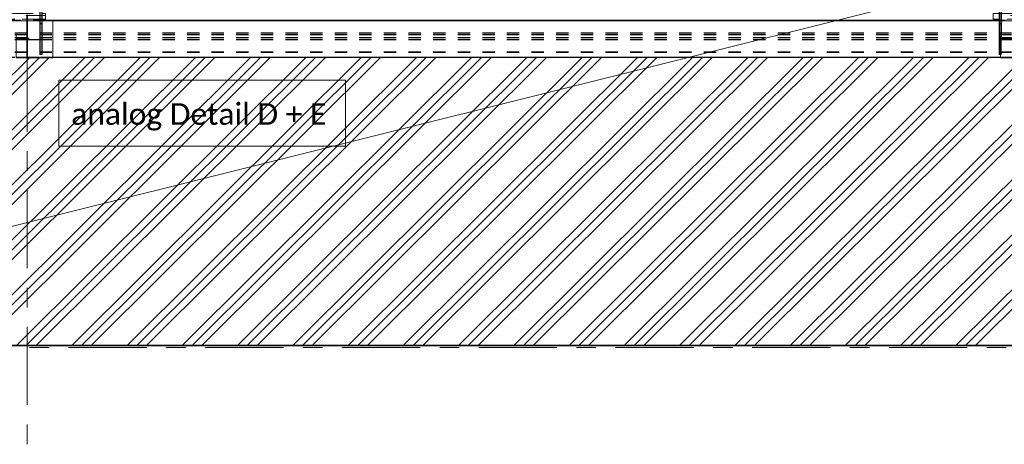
# Model space of a CAD drawing. Header units: metres. Extents: x -25 to 81, y -4 to 26.
# Tile 21 of 53: x 13.91 to 21.91, y -0.02 to 3.43. Entities that reach past the tile are written whole.
import ezdxf

# ---------------------------------------------------------------- set-up
doc = ezdxf.new("R2010")
doc.units = ezdxf.units.M
for name, pattern in [('Rasterlinie', [1.11125, 0.635, -0.15875, 0.15875, -0.15875]), ('Strich', [0.3175, 0.15875, -0.15875]), ('Verdeckt', [0.15, 0.1, -0.05])]:
    doc.linetypes.add(name, pattern=pattern)
for name, color, linetype, lineweight in [('_Verdeckte Linien_', 7, 'Strich', 18), ('A-DETL-THIN', 151, 'Continuous', 18), ('A-FLOR', 192, 'Continuous', 35), ('A-FLOR-PATT', 8, 'Continuous', 50), ('S-BEAM', 12, 'Continuous', 35), ('S-BEAM-HDLN', 1, 'Verdeckt', 25), ('S-COLS-HDLN', 52, 'Verdeckt', 25), ('S-GRID', 1, 'Continuous', 9), ('Text', 250, 'Continuous', 9), ('Tragwerksverbindungen', 7, 'Continuous', 18)]:
    doc.layers.add(name, color=color, linetype=linetype, lineweight=lineweight)
doc.styles.add('Calibri_4', font='calibri.ttf', dxfattribs={"height": 0.175})

# ---------------------------------------------------------------- blocks, each defined once
blk = doc.blocks.new('FP_32-Dach _Draufsicht_')
at = {"layer": 'A-FLOR-PATT', "lineweight": 18}
for p, q in [((0.2326, 0.7806), (2.5822, 3.1213)), ((0.2326, 0.7806), (2.5822, 3.1213)), ((0.312, 0.7806), (2.6616, 3.1213)), ((0.312, 0.7806), (2.6616, 3.1213)), ((0.3913, 0.7806), (2.7409, 3.1213)), ((0.3913, 0.7806), (2.7409, 3.1213)), ((0.6816, 0.7806), (3.033, 3.123)), ((0.6816, 0.7806), (3.033, 3.123)), ((0.761, 0.7806), (3.1123, 3.123)), ((0.761, 0.7806), (3.1123, 3.123)), ((0.8404, 0.7806), (3.1917, 3.123)), ((0.8404, 0.7806), (3.1917, 3.123)), ((1.1306, 0.7806), (3.482, 3.123)), ((1.1306, 0.7806), (3.482, 3.123)), ((1.21, 0.7806), (3.5613, 3.123)), ((1.21, 0.7806), (3.5613, 3.123)), ((1.2894, 0.7806), (3.6407, 3.123)), ((1.2894, 0.7806), (3.6407, 3.123)), ((1.5796, 0.7806), (3.931, 3.123)), ((1.5796, 0.7806), (3.931, 3.123)), ((1.659, 0.7806), (4.0104, 3.123)), ((1.659, 0.7806), (4.0104, 3.123)), ((1.7384, 0.7806), (4.0897, 3.123)), ((1.7384, 0.7806), (4.0897, 3.123)), ((2.0286, 0.7806), (4.38, 3.123)), ((2.0286, 0.7806), (4.38, 3.123)), ((2.108, 0.7806), (4.4594, 3.123)), ((2.108, 0.7806), (4.4594, 3.123)), ((2.1874, 0.7806), (4.5387, 3.123)), ((2.1874, 0.7806), (4.5387, 3.123)), ((2.4777, 0.7806), (4.829, 3.123)), ((2.4777, 0.7806), (4.829, 3.123)), ((2.557, 0.7806), (4.9084, 3.123)), ((2.557, 0.7806), (4.9084, 3.123)), ((2.6364, 0.7806), (4.9878, 3.123)), ((2.6364, 0.7806), (4.9878, 3.123)), ((2.9267, 0.7806), (5.278, 3.123)), ((2.9267, 0.7806), (5.278, 3.123)), ((3.006, 0.7806), (5.3574, 3.123)), ((3.006, 0.7806), (5.3574, 3.123)), ((3.0854, 0.7806), (5.4368, 3.123)), ((3.0854, 0.7806), (5.4368, 3.123)), ((3.3757, 0.7806), (5.727, 3.123)), ((3.3757, 0.7806), (5.727, 3.123)), ((3.4551, 0.7806), (5.8064, 3.123)), ((3.4551, 0.7806), (5.8064, 3.123)), ((3.5344, 0.7806), (5.8858, 3.123)), ((3.5344, 0.7806), (5.8858, 3.123)), ((3.8247, 0.7806), (6.176, 3.123)), ((3.8247, 0.7806), (6.176, 3.123)), ((3.9041, 0.7806), (6.2554, 3.123)), ((3.9041, 0.7806), (6.2554, 3.123)), ((3.9834, 0.7806), (6.3348, 3.123)), ((3.9834, 0.7806), (6.3348, 3.123)), ((4.2737, 0.7806), (6.6251, 3.123)), ((4.2737, 0.7806), (6.6251, 3.123)), ((4.3531, 0.7806), (6.7044, 3.123)), ((4.3531, 0.7806), (6.7044, 3.123)), ((4.4325, 0.7806), (6.7838, 3.123)), ((4.4325, 0.7806), (6.7838, 3.123)), ((4.7227, 0.7806), (7.0741, 3.123)), ((4.7227, 0.7806), (7.0741, 3.123)), ((4.8021, 0.7806), (7.1534, 3.123)), ((4.8021, 0.7806), (7.1534, 3.123)), ((4.8815, 0.7806), (7.2328, 3.123)), ((4.8815, 0.7806), (7.2328, 3.123)), ((5.1717, 0.7806), (7.5231, 3.123)), ((5.1717, 0.7806), (7.5231, 3.123)), ((5.2511, 0.7806), (7.6025, 3.123)), ((5.2511, 0.7806), (7.6025, 3.123)), ((5.3305, 0.7806), (7.6818, 3.123)), ((5.3305, 0.7806), (7.6818, 3.123)), ((5.6208, 0.7806), (7.9721, 3.123)), ((5.6208, 0.7806), (7.9721, 3.123)), ((5.7001, 0.7806), (8.0515, 3.123)), ((5.7001, 0.7806), (8.0515, 3.123)), ((5.7795, 0.7806), (8.1308, 3.123)), ((5.7795, 0.7806), (8.1308, 3.123)), ((6.0698, 0.7806), (8.4211, 3.123)), ((6.0698, 0.7806), (8.4211, 3.123)), ((6.1491, 0.7806), (8.5005, 3.123)), ((6.1491, 0.7806), (8.5005, 3.123)), ((6.2285, 0.7806), (8.5799, 3.123)), ((6.2285, 0.7806), (8.5799, 3.123)), ((6.5188, 0.7806), (8.8701, 3.123)), ((6.5188, 0.7806), (8.8701, 3.123)), ((6.5982, 0.7806), (8.9495, 3.123)), ((6.5982, 0.7806), (8.9495, 3.123)), ((6.6775, 0.7806), (9.0289, 3.123)), ((6.6775, 0.7806), (9.0289, 3.123)), ((6.9678, 0.7806), (9.3191, 3.123)), ((6.9678, 0.7806), (9.3191, 3.123)), ((7.0472, 0.7806), (9.3985, 3.123)), ((7.0472, 0.7806), (9.3985, 3.123)), ((7.1265, 0.7806), (9.4779, 3.123)), ((7.1265, 0.7806), (9.4779, 3.123)), ((7.4168, 0.7806), (9.7681, 3.123)), ((7.4168, 0.7806), (9.7681, 3.123)), ((7.4962, 0.7806), (9.8475, 3.123)), ((7.4962, 0.7806), (9.8475, 3.123)), ((7.5756, 0.7806), (9.9269, 3.123)), ((7.5756, 0.7806), (9.9269, 3.123)), ((7.8658, 0.7806), (10.2172, 3.123)), ((7.8658, 0.7806), (10.2172, 3.123)), ((7.9452, 0.7806), (10.2965, 3.123)), ((7.9452, 0.7806), (10.2965, 3.123)), ((8.0246, 0.7806), (10.3759, 3.123)), ((8.0246, 0.7806), (10.3759, 3.123)), ((8.3148, 0.7806), (10.6644, 3.1213)), ((8.3148, 0.7806), (10.6644, 3.1213)), ((8.3942, 0.7806), (10.7438, 3.1213)), ((8.3942, 0.7806), (10.7438, 3.1213)), ((8.4736, 0.7806), (10.8249, 3.123)), ((8.4736, 0.7806), (10.8249, 3.123)), ((8.7638, 0.7806), (11.1152, 3.123)), ((8.7638, 0.7806), (11.1152, 3.123)), ((8.8432, 0.7806), (11.1946, 3.123)), ((8.8432, 0.7806), (11.1946, 3.123)), ((8.9226, 0.7806), (11.2739, 3.123)), ((8.9226, 0.7806), (11.2739, 3.123)), ((9.2129, 0.7806), (11.5642, 3.123)), ((9.2129, 0.7806), (11.5642, 3.123)), ((9.2922, 0.7806), (11.6436, 3.123)), ((9.2922, 0.7806), (11.6436, 3.123)), ((9.3716, 0.7806), (11.7229, 3.123)), ((9.3716, 0.7806), (11.7229, 3.123)), ((9.6619, 0.7806), (12.0132, 3.123)), ((9.6619, 0.7806), (12.0132, 3.123)), ((9.7412, 0.7806), (12.0926, 3.123)), ((9.7412, 0.7806), (12.0926, 3.123)), ((9.8206, 0.7806), (12.172, 3.123)), ((9.8206, 0.7806), (12.172, 3.123)), ((10.1109, 0.7806), (12.4622, 3.123)), ((10.1109, 0.7806), (12.4622, 3.123)), ((10.1903, 0.7806), (12.5416, 3.123)), ((10.1903, 0.7806), (12.5416, 3.123)), ((10.2696, 0.7806), (12.621, 3.123)), ((10.2696, 0.7806), (12.621, 3.123))]:
    blk.add_line(p, q, dxfattribs=at)
blk = doc.blocks.new('Verbindungsblech1 - Verbindungsblech2-1135840-Dach _Draufsicht_')
at = {"layer": 'S-COLS-HDLN'}
for p, q in [((2.5605, 27.9041), (2.5605, 27.8697)), ((2.5605, 27.9041), (2.5665, 27.9041)), ((2.5665, 27.8814), (2.5605, 27.8814)), ((2.5605, 27.8697), (2.5605, 27.8426)), ((2.5665, 27.8697), (2.5605, 27.8697)), ((2.5665, 27.8697), (2.5665, 27.9041)), ((2.5665, 27.8426), (2.5665, 27.8697)), ((2.5605, 27.8426), (2.5605, 27.7387)), ((2.5605, 27.8426), (2.5665, 27.8426)), ((2.5605, 27.7773), (2.5665, 27.7773)), ((2.5665, 27.7387), (2.5665, 27.8426)), ((2.5665, 27.7623), (2.5605, 27.7623)), ((2.5605, 27.7387), (2.5605, 27.7261)), ((2.5665, 27.7387), (2.5605, 27.7387)), ((2.5605, 27.7261), (2.5665, 27.7261)), ((2.5665, 27.7261), (2.5665, 27.7387))]:
    blk.add_line(p, q, dxfattribs=at)
blk = doc.blocks.new('HEB Träger - HEB 500-V42-Dach _Draufsicht_')
at = {"layer": 'S-BEAM', "lineweight": 25}
for p, q in [((10.4135, 15.4243), (2.7135, 15.4243)), ((10.4135, 15.4219), (2.7135, 15.4219)), ((10.4735, 15.123), (2.7735, 15.123))]:
    blk.add_line(p, q, dxfattribs=at)
at = {"layer": 'S-BEAM-HDLN'}
for p, q in [((2.7135, 15.4243), (2.4136, 15.4243)), ((2.7135, 15.4219), (2.4136, 15.4219)), ((10.7135, 15.4243), (10.4136, 15.4243)), ((10.7135, 15.4219), (10.4136, 15.4219)), ((46.5635, 15.3208), (-1.4365, 15.3208)), ((46.5635, 15.3064), (-1.4365, 15.3064)), ((46.5635, 15.2821), (-1.4365, 15.2821)), ((46.5635, 15.2677), (-1.4365, 15.2677)), ((46.5635, 15.1666), (-1.4365, 15.1666)), ((46.5635, 15.1642), (-1.4365, 15.1642)), ((-1.4365, 15.1255), (46.5635, 15.1255)), ((2.7735, 15.123), (2.4736, 15.123)), ((10.7735, 15.123), (10.4736, 15.123))]:
    blk.add_line(p, q, dxfattribs=at)
blk = doc.blocks.new('Verbindungsblech2 - Verbindungsblech2-1135960-Dach _Draufsicht_')
at = {"layer": 'S-COLS-HDLN'}
for p, q in [((2.5605, 28.0622), (2.5605, 28.0259)), ((2.5605, 28.0622), (2.5665, 28.0622)), ((2.5665, 28.0496), (2.5605, 28.0496)), ((2.5605, 28.0259), (2.5605, 28.0109)), ((2.5665, 28.0259), (2.5605, 28.0259)), ((2.5605, 28.0109), (2.5605, 27.9069)), ((2.5605, 28.0109), (2.5665, 28.0109)), ((2.5665, 28.0259), (2.5665, 28.0622)), ((2.5665, 28.0109), (2.5665, 28.0259)), ((2.5665, 27.9069), (2.5665, 28.0109)), ((2.5605, 27.9456), (2.5665, 27.9456)), ((2.5665, 27.9185), (2.5605, 27.9185)), ((2.5605, 27.9069), (2.5605, 27.8841)), ((2.5665, 27.9069), (2.5605, 27.9069)), ((2.5605, 27.8841), (2.5665, 27.8841)), ((2.5665, 27.8841), (2.5665, 27.9069))]:
    blk.add_line(p, q, dxfattribs=at)
blk = doc.blocks.new('SP-TV-AP-Rechteck_002 - AP-Rechteck-V56-Dach _Draufsicht_')
at = {"layer": '_Verdeckte Linien_'}
for p, q in [((2.7135, 3.4219), (2.4735, 3.4219)), ((2.4735, 3.4219), (2.4735, 3.4202)), ((2.4735, 3.1471), (2.4735, 3.4202)), ((2.4735, 3.4202), (2.6835, 3.4202)), ((2.4735, 3.123), (2.7735, 3.123))]:
    blk.add_line(p, q, dxfattribs=at)
at = {"layer": 'Tragwerksverbindungen'}
for p, q in [((2.6835, 3.4202), (2.7735, 3.4202)), ((2.7735, 3.4219), (2.7135, 3.4219)), ((2.7735, 3.4219), (2.7735, 3.4202)), ((2.7735, 3.4202), (2.7735, 3.1213)), ((2.4735, 3.1471), (2.4735, 3.1468)), ((2.4735, 3.1213), (2.4735, 3.1467)), ((2.7735, 3.1213), (2.4735, 3.1213))]:
    blk.add_line(p, q, dxfattribs=at)
blk = doc.blocks.new('SP-TV-AP-Rechteck_002 - AP-Rechteck-V59-Dach _Draufsicht_')
at = {"layer": '_Verdeckte Linien_'}
for p, q in [((2.7135, 3.4655), (2.4135, 3.4655)), ((2.4536, 3.4804), (2.6835, 3.4804)), ((2.6835, 3.4351), (2.4636, 3.4351)), ((2.4636, 3.4202), (2.6835, 3.4202))]:
    blk.add_line(p, q, dxfattribs=at)
at = {"layer": 'Tragwerksverbindungen'}
for p, q in [((2.4135, 3.4351), (2.4135, 3.4804)), ((2.4135, 3.4804), (2.4535, 3.4804)), ((2.6835, 3.4804), (2.7135, 3.4804)), ((2.7135, 3.4804), (2.7135, 3.4351)), ((2.4635, 3.4351), (2.4135, 3.4351)), ((2.4135, 3.4351), (2.4135, 3.4202)), ((2.4135, 3.4202), (2.4635, 3.4202)), ((2.7135, 3.4351), (2.6835, 3.4351)), ((2.6835, 3.4202), (2.7135, 3.4202)), ((2.7135, 3.4351), (2.7135, 3.4202))]:
    blk.add_line(p, q, dxfattribs=at)

msp = doc.modelspace()

# ---------------------------------------------------------------- linework, layer by layer
at = {"layer": 'A-DETL-THIN'}
msp.add_line((9.9724, 0.7812), (57.9724, 12.7812), dxfattribs=at)
at = {"layer": 'A-FLOR'}
msp.add_line((9.9724, 0.7812), (57.9724, 0.7812), dxfattribs=at)
at = {"layer": 'S-BEAM', "lineweight": 25}
for p, q in [((14.0924, 4.4909), (14.0924, 3.3997)), ((21.8724, 4.4909), (21.8724, 3.3997)), ((14.0764, 4.3643), (14.0764, 3.2679)), ((21.8884, 4.3643), (21.8884, 3.2679)), ((14.0764, 4.2482), (14.0764, 3.1471)), ((14.0924, 4.2482), (14.0924, 3.1471)), ((21.8724, 4.2482), (21.8724, 3.1471)), ((21.8884, 3.1471), (21.8884, 4.2482)), ((14.0764, 3.2679), (13.8884, 3.2679)), ((22.0764, 3.2679), (21.8884, 3.2679)), ((14.0924, 3.1471), (14.0764, 3.1471)), ((21.8884, 3.1471), (21.8724, 3.1471))]:
    msp.add_line(p, q, dxfattribs=at)
at = {"layer": 'S-BEAM-HDLN'}
for p, q in [((14.0764, 3.3997), (14.0924, 3.3997)), ((21.8724, 3.3997), (21.8884, 3.3997)), ((13.8884, 3.2789), (14.0764, 3.2789)), ((21.8884, 3.2789), (22.0764, 3.2789))]:
    msp.add_line(p, q, dxfattribs=at)
at = {"layer": 'S-GRID', "linetype": 'Rasterlinie'}
for p, q in [((13.9724, 25.3796), (13.9724, -0.0229)), ((8.7531, 0.7635), (58.6241, 0.7635))]:
    msp.add_line(p, q, dxfattribs=at)
at = {"layer": 'Text', "flags": 128}
msp.add_lwpolyline([(14.2296, 2.9385), (16.5601, 2.9385), (16.5601, 2.4013), (14.2296, 2.4013)], close=True, dxfattribs=at)

# ---------------------------------------------------------------- block references
at = {"layer": '_Verdeckte Linien_'}
for name, p in [('SP-TV-AP-Rechteck_002 - AP-Rechteck-V59-Dach _Draufsicht_', (11.4089, 0)), ('SP-TV-AP-Rechteck_002 - AP-Rechteck-V59-Dach _Draufsicht_', (19.4089, 0)), ('SP-TV-AP-Rechteck_002 - AP-Rechteck-V56-Dach _Draufsicht_', (11.4089, 0)), ('SP-TV-AP-Rechteck_002 - AP-Rechteck-V56-Dach _Draufsicht_', (19.4089, 0))]:
    msp.add_blockref(name, p, dxfattribs=at)
at = {"layer": 'A-FLOR'}
msp.add_blockref('FP_32-Dach _Draufsicht_', (11.4089, 0), dxfattribs=at)
at = {"layer": 'S-BEAM-HDLN'}
msp.add_blockref('HEB Träger - HEB 500-V42-Dach _Draufsicht_', (11.4089, -12), dxfattribs=at)
at = {"layer": 'S-COLS-HDLN'}
for name in ['Verbindungsblech2 - Verbindungsblech2-1135960-Dach _Draufsicht_', 'Verbindungsblech1 - Verbindungsblech2-1135840-Dach _Draufsicht_']:
    msp.add_blockref(name, (11.4089, -24.5999), dxfattribs=at)

# ---------------------------------------------------------------- texts
at = {"layer": 'Text', "color": 7, "insert": (14.3312, 2.7506), "char_height": 0.175, "width": 2.537341, "attachment_point": 1, "style": 'Calibri_4'}
msp.add_mtext('analog Detail D + E', dxfattribs=at)

doc.saveas('drawing.dxf')
